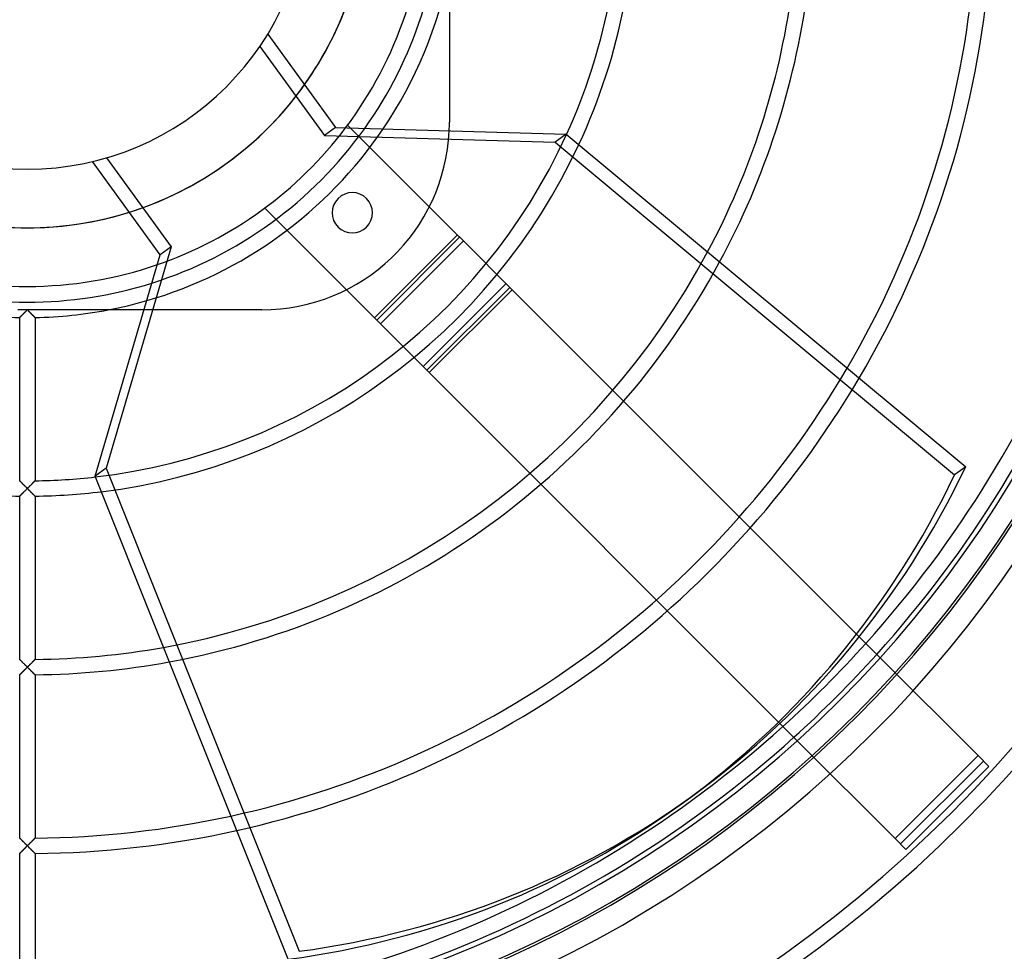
# Model space of a CAD drawing. Header units: millimetres. Extents: x -200 to 200, y -200 to 200.
# Tile 6 of 11: x -1 to 127, y -138 to -17. Entities that reach past the tile are written whole.
import ezdxf

# ---------------------------------------------------------------- set-up
doc = ezdxf.new("R2010")
doc.units = ezdxf.units.MM
doc.layers.add('HIDDEN', color=7, linetype='Continuous')
doc.layers.add('THICK', color=7, linetype='Continuous')

msp = doc.modelspace()

# ---------------------------------------------------------------- linework, layer by layer
at = {"layer": 'HIDDEN'}
for p, q in [((54.9, -30.5), (54.9, -30.5)), ((41.66, -30.87), (41.66, -30.87)), ((56.22, -45.44), (42.03, -31.25)), ((10.29, -35.12), (18.72, -46.72)), ((30.87, -41.66), (30.87, -41.66)), ((30.87, -41.66), (45.44, -56.22)), ((56.72, -45.94), (55.52, -44.73)), ((45.15, -55.93), (55.93, -45.15)), ((45.44, -56.22), (56.22, -45.44)), ((45.94, -56.72), (56.72, -45.94)), ((56.72, -45.94), (63.06, -52.27)), ((18.72, -46.72), (10.24, -75.5)), ((18.72, -46.72), (17.28, -47.76)), ((51.48, -62.26), (62.26, -51.48)), ((51.98, -62.76), (62.76, -51.98)), ((63.06, -52.27), (52.27, -63.06)), ((108.2, -97.42), (63.06, -52.27)), ((-0.92, -54.9), (-1.23, -54.9)), ((-0.61, -54.9), (-0.92, -54.9)), ((-0.3, -54.9), (-0.61, -54.9)), ((0, -54.9), (-0.3, -54.9)), ((-0.2, -55.1), (-0.15, -55.05)), ((-0.15, -55.05), (-0.1, -55)), ((-0.1, -55), (-0.05, -54.95)), ((-0.05, -54.95), (0, -54.9)), ((0, -54.9), (0.05, -54.95)), ((0.3, -54.9), (0, -54.9)), ((0.05, -54.95), (0.1, -55)), ((0.1, -55), (0.15, -55.05)), ((0.15, -55.05), (0.2, -55.1)), ((0.61, -54.9), (0.3, -54.9)), ((0.92, -54.9), (0.61, -54.9)), ((1.23, -54.9), (0.92, -54.9)), ((1.55, -54.9), (1.23, -54.9)), ((1.87, -54.9), (1.55, -54.9)), ((2.19, -54.9), (1.87, -54.9)), ((2.51, -54.9), (2.19, -54.9)), ((2.83, -54.9), (2.51, -54.9)), ((3.15, -54.9), (2.83, -54.9)), ((3.48, -54.9), (3.15, -54.9)), ((3.8, -54.9), (3.48, -54.9)), ((4.13, -54.9), (3.8, -54.9)), ((4.46, -54.9), (4.13, -54.9)), ((4.78, -54.9), (4.46, -54.9)), ((5.11, -54.9), (4.78, -54.9)), ((5.43, -54.9), (5.11, -54.9)), ((5.76, -54.9), (5.43, -54.9)), ((6.08, -54.9), (5.76, -54.9)), ((6.4, -54.9), (6.08, -54.9)), ((6.72, -54.9), (6.4, -54.9)), ((7.04, -54.9), (6.72, -54.9)), ((7.36, -54.9), (7.04, -54.9)), ((7.67, -54.9), (7.36, -54.9)), ((7.98, -54.9), (7.67, -54.9)), ((8.29, -54.9), (7.98, -54.9)), ((8.59, -54.9), (8.29, -54.9)), ((8.9, -54.9), (8.59, -54.9)), ((9.2, -54.9), (8.9, -54.9)), ((9.49, -54.9), (9.2, -54.9)), ((9.78, -54.9), (9.49, -54.9)), ((10.07, -54.9), (9.78, -54.9)), ((10.35, -54.9), (10.07, -54.9)), ((10.53, -54.9), (10.35, -54.9)), ((30.5, -54.9), (15.18, -54.9)), ((30.5, -54.9), (30.5, -54.9)), ((-1, -55.89), (-0.99, -55.88)), ((-1, -55.89), (-1, -55.89)), ((-0.99, -55.88), (-0.98, -55.87)), ((-0.98, -55.87), (-0.96, -55.85)), ((-0.96, -55.85), (-0.94, -55.83)), ((-0.94, -55.83), (-0.92, -55.81)), ((-0.92, -55.81), (-0.89, -55.78)), ((-0.89, -55.78), (-0.86, -55.75)), ((-0.86, -55.75), (-0.83, -55.72)), ((-0.83, -55.72), (-0.79, -55.68)), ((-0.79, -55.68), (-0.75, -55.65)), ((-0.75, -55.65), (-0.71, -55.61)), ((-0.71, -55.61), (-0.67, -55.57)), ((-0.67, -55.57), (-0.63, -55.52)), ((-0.63, -55.52), (-0.58, -55.48)), ((-0.58, -55.48), (-0.54, -55.44)), ((-0.54, -55.44), (-0.49, -55.39)), ((-0.49, -55.39), (-0.44, -55.34)), ((-0.44, -55.34), (-0.4, -55.29)), ((-0.4, -55.29), (-0.35, -55.25)), ((-0.35, -55.25), (-0.3, -55.2)), ((-0.3, -55.2), (-0.25, -55.15)), ((-0.25, -55.15), (-0.2, -55.1)), ((0.2, -55.1), (0.25, -55.15)), ((0.25, -55.15), (0.3, -55.2)), ((0.3, -55.2), (0.35, -55.25)), ((0.35, -55.25), (0.4, -55.29)), ((0.4, -55.29), (0.44, -55.34)), ((0.44, -55.34), (0.49, -55.39)), ((0.49, -55.39), (0.54, -55.44)), ((0.54, -55.44), (0.58, -55.48)), ((0.58, -55.48), (0.63, -55.52)), ((0.63, -55.52), (0.67, -55.57)), ((0.67, -55.57), (0.71, -55.61)), ((0.71, -55.61), (0.75, -55.65)), ((0.75, -55.65), (0.79, -55.68)), ((0.79, -55.68), (0.83, -55.72)), ((0.83, -55.72), (0.86, -55.75)), ((0.86, -55.75), (0.89, -55.78)), ((0.89, -55.78), (0.92, -55.81)), ((0.92, -55.81), (0.94, -55.83)), ((0.94, -55.83), (0.96, -55.85)), ((0.96, -55.85), (0.98, -55.87)), ((0.98, -55.87), (0.99, -55.88)), ((0.99, -55.88), (1, -55.89)), ((1, -55.89), (1, -55.89)), ((45.44, -56.22), (46.15, -56.93)), ((45.94, -56.72), (52.27, -63.06)), ((52.27, -63.06), (97.88, -108.67)), ((10.24, -75.5), (8.81, -76.54)), ((10.24, -75.5), (35.36, -138.32)), ((-1, -77.13), (-1, -77.12)), ((-0.99, -77.13), (-1, -77.13)), ((-0.98, -77.15), (-0.99, -77.13)), ((-0.96, -77.17), (-0.98, -77.15)), ((-0.93, -77.19), (-0.96, -77.17)), ((-0.91, -77.22), (-0.93, -77.19)), ((-0.88, -77.25), (-0.91, -77.22)), ((-0.84, -77.28), (-0.88, -77.25)), ((-0.81, -77.32), (-0.84, -77.28)), ((-0.77, -77.36), (-0.81, -77.32)), ((-0.72, -77.4), (-0.77, -77.36)), ((-0.68, -77.45), (-0.72, -77.4)), ((-0.64, -77.49), (-0.68, -77.45)), ((-0.59, -77.54), (-0.64, -77.49)), ((-0.54, -77.59), (-0.59, -77.54)), ((-0.49, -77.64), (-0.54, -77.59)), ((-0.44, -77.69), (-0.49, -77.64)), ((-0.39, -77.74), (-0.44, -77.69)), ((-0.34, -77.79), (-0.39, -77.74)), ((-0.28, -77.85), (-0.34, -77.79)), ((-0.23, -77.9), (-0.28, -77.85)), ((-0.17, -77.96), (-0.23, -77.9)), ((-0.11, -78.02), (-0.17, -77.96)), ((-0.06, -78.07), (-0.11, -78.02)), ((0, -78.13), (-0.06, -78.07)), ((0.06, -78.07), (0, -78.13)), ((0.11, -78.02), (0.06, -78.07)), ((0.17, -77.96), (0.11, -78.02)), ((0.23, -77.9), (0.17, -77.96)), ((0.28, -77.85), (0.23, -77.9)), ((0.34, -77.79), (0.28, -77.85)), ((0.39, -77.74), (0.34, -77.79)), ((0.44, -77.69), (0.39, -77.74)), ((0.49, -77.64), (0.44, -77.69)), ((0.54, -77.59), (0.49, -77.64)), ((0.59, -77.54), (0.54, -77.59)), ((0.64, -77.49), (0.59, -77.54)), ((0.68, -77.45), (0.64, -77.49)), ((0.72, -77.4), (0.68, -77.45)), ((0.77, -77.36), (0.72, -77.4)), ((0.81, -77.32), (0.77, -77.36)), ((0.84, -77.28), (0.81, -77.32)), ((0.88, -77.25), (0.84, -77.28)), ((0.91, -77.22), (0.88, -77.25)), ((0.93, -77.19), (0.91, -77.22)), ((0.96, -77.17), (0.93, -77.19)), ((0.98, -77.15), (0.96, -77.17)), ((0.99, -77.13), (0.98, -77.15)), ((1, -77.13), (0.99, -77.13)), ((1, -77.12), (1, -77.13)), ((-1, -79.12), (-0.99, -79.11)), ((-1, -79.12), (-1, -79.12)), ((-0.99, -79.11), (-0.98, -79.1)), ((-0.98, -79.1), (-0.96, -79.08)), ((-0.96, -79.08), (-0.94, -79.06)), ((-0.94, -79.06), (-0.91, -79.04)), ((-0.91, -79.04), (-0.88, -79.01)), ((-0.88, -79.01), (-0.85, -78.97)), ((-0.85, -78.97), (-0.81, -78.94)), ((-0.81, -78.94), (-0.78, -78.9)), ((-0.78, -78.9), (-0.74, -78.86)), ((-0.74, -78.86), (-0.69, -78.82)), ((-0.69, -78.82), (-0.65, -78.78)), ((-0.65, -78.78), (-0.6, -78.73)), ((-0.6, -78.73), (-0.56, -78.69)), ((-0.56, -78.69), (-0.51, -78.64)), ((-0.51, -78.64), (-0.46, -78.59)), ((-0.46, -78.59), (-0.41, -78.54)), ((-0.41, -78.54), (-0.36, -78.49)), ((-0.36, -78.49), (-0.31, -78.44)), ((-0.31, -78.44), (-0.26, -78.39)), ((-0.26, -78.39), (-0.21, -78.34)), ((-0.21, -78.34), (-0.16, -78.29)), ((-0.16, -78.29), (-0.1, -78.23)), ((-0.1, -78.23), (-0.05, -78.18)), ((-0.05, -78.18), (0, -78.13)), ((0, -78.13), (0.05, -78.18)), ((0.05, -78.18), (0.1, -78.23)), ((0.1, -78.23), (0.15, -78.28)), ((0.15, -78.28), (0.2, -78.33)), ((0.2, -78.33), (0.25, -78.38)), ((0.25, -78.38), (0.3, -78.43)), ((0.3, -78.43), (0.35, -78.48)), ((0.35, -78.48), (0.4, -78.53)), ((0.4, -78.53), (0.44, -78.57)), ((0.44, -78.57), (0.49, -78.62)), ((0.49, -78.62), (0.54, -78.67)), ((0.54, -78.67), (0.58, -78.71)), ((0.58, -78.71), (0.63, -78.75)), ((0.63, -78.75), (0.67, -78.8)), ((0.67, -78.8), (0.71, -78.84)), ((0.71, -78.84), (0.75, -78.88)), ((0.75, -78.88), (0.79, -78.92)), ((0.79, -78.92), (0.83, -78.95)), ((0.83, -78.95), (0.86, -78.98)), ((0.86, -78.98), (0.89, -79.01)), ((0.89, -79.01), (0.92, -79.04)), ((0.92, -79.04), (0.94, -79.07)), ((0.94, -79.07), (0.96, -79.09)), ((0.96, -79.09), (0.98, -79.1)), ((0.98, -79.1), (0.99, -79.11)), ((0.99, -79.11), (1, -79.12)), ((1, -79.12), (1, -79.12)), ((-0.99, -100.37), (-1, -100.36)), ((-1, -100.36), (-1, -100.36)), ((-0.97, -100.38), (-0.99, -100.37)), ((-0.96, -100.4), (-0.97, -100.38)), ((-0.93, -100.42), (-0.96, -100.4)), ((-0.9, -100.45), (-0.93, -100.42)), ((-0.87, -100.48), (-0.9, -100.45)), ((-0.84, -100.52), (-0.87, -100.48)), ((-0.8, -100.56), (-0.84, -100.52)), ((-0.76, -100.6), (-0.8, -100.56)), ((-0.72, -100.64), (-0.76, -100.6)), ((-0.67, -100.69), (-0.72, -100.64)), ((-0.63, -100.73), (-0.67, -100.69)), ((-0.58, -100.78), (-0.63, -100.73)), ((-0.53, -100.83), (-0.58, -100.78)), ((-0.48, -100.88), (-0.53, -100.83)), ((-0.43, -100.93), (-0.48, -100.88)), ((-0.38, -100.98), (-0.43, -100.93)), ((-0.32, -101.04), (-0.38, -100.98)), ((-0.27, -101.09), (-0.32, -101.04)), ((-0.22, -101.14), (-0.27, -101.09)), ((-0.16, -101.2), (-0.22, -101.14)), ((0.22, -101.14), (0.16, -101.2)), ((0.27, -101.09), (0.22, -101.14)), ((0.32, -101.04), (0.27, -101.09)), ((0.38, -100.98), (0.32, -101.04)), ((0.43, -100.93), (0.38, -100.98)), ((0.48, -100.88), (0.43, -100.93)), ((0.53, -100.83), (0.48, -100.88)), ((0.58, -100.78), (0.53, -100.83)), ((0.63, -100.73), (0.58, -100.78)), ((0.67, -100.69), (0.63, -100.73)), ((0.72, -100.64), (0.67, -100.69)), ((0.76, -100.6), (0.72, -100.64)), ((0.8, -100.56), (0.76, -100.6)), ((0.84, -100.52), (0.8, -100.56)), ((0.87, -100.48), (0.84, -100.52)), ((0.9, -100.45), (0.87, -100.48)), ((0.93, -100.42), (0.9, -100.45)), ((0.96, -100.4), (0.93, -100.42)), ((0.97, -100.38), (0.96, -100.4)), ((0.99, -100.37), (0.97, -100.38)), ((1, -100.36), (0.99, -100.37)), ((1, -100.36), (1, -100.36)), ((123.66, -112.87), (110.93, -100.15)), ((-1, -102.36), (-1, -102.35)), ((-1, -102.35), (-0.99, -102.35)), ((-0.99, -102.35), (-0.98, -102.33)), ((-0.98, -102.33), (-0.96, -102.32)), ((-0.96, -102.32), (-0.94, -102.3)), ((-0.94, -102.3), (-0.92, -102.27)), ((-0.92, -102.27), (-0.89, -102.25)), ((-0.89, -102.25), (-0.86, -102.22)), ((-0.86, -102.22), (-0.83, -102.18)), ((-0.83, -102.18), (-0.79, -102.15)), ((-0.79, -102.15), (-0.75, -102.11)), ((-0.75, -102.11), (-0.71, -102.07)), ((-0.71, -102.07), (-0.67, -102.03)), ((-0.67, -102.03), (-0.63, -101.99)), ((-0.63, -101.99), (-0.58, -101.94)), ((-0.58, -101.94), (-0.54, -101.9)), ((-0.54, -101.9), (-0.49, -101.85)), ((-0.49, -101.85), (-0.44, -101.8)), ((-0.44, -101.8), (-0.4, -101.76)), ((-0.4, -101.76), (-0.35, -101.71)), ((-0.35, -101.71), (-0.3, -101.66)), ((-0.3, -101.66), (-0.25, -101.61)), ((-0.25, -101.61), (-0.2, -101.56)), ((-0.2, -101.56), (-0.15, -101.51)), ((-0.11, -101.25), (-0.16, -101.2)), ((-0.15, -101.51), (-0.1, -101.46)), ((-0.05, -101.31), (-0.11, -101.25)), ((-0.1, -101.46), (-0.05, -101.41)), ((0, -101.36), (-0.05, -101.31)), ((-0.05, -101.41), (0, -101.36)), ((0.05, -101.31), (0, -101.36)), ((0, -101.36), (0.05, -101.41)), ((0.11, -101.25), (0.05, -101.31)), ((0.05, -101.41), (0.1, -101.46)), ((0.1, -101.46), (0.15, -101.51)), ((0.16, -101.2), (0.11, -101.25)), ((0.15, -101.51), (0.2, -101.56)), ((0.2, -101.56), (0.25, -101.61)), ((0.25, -101.61), (0.3, -101.66)), ((0.3, -101.66), (0.35, -101.71)), ((0.35, -101.71), (0.4, -101.76)), ((0.4, -101.76), (0.44, -101.8)), ((0.44, -101.8), (0.49, -101.85)), ((0.49, -101.85), (0.54, -101.9)), ((0.54, -101.9), (0.58, -101.94)), ((0.58, -101.94), (0.63, -101.99)), ((0.63, -101.99), (0.67, -102.03)), ((0.67, -102.03), (0.71, -102.07)), ((0.71, -102.07), (0.75, -102.11)), ((0.75, -102.11), (0.79, -102.15)), ((0.79, -102.15), (0.83, -102.18)), ((0.83, -102.18), (0.86, -102.22)), ((0.86, -102.22), (0.89, -102.25)), ((0.89, -102.25), (0.92, -102.27)), ((0.92, -102.27), (0.94, -102.3)), ((0.94, -102.3), (0.96, -102.32)), ((0.96, -102.32), (0.98, -102.33)), ((0.98, -102.33), (0.99, -102.35)), ((0.99, -102.35), (1, -102.35)), ((1, -102.35), (1, -102.36)), ((100.15, -110.93), (112.87, -123.66)), ((123.66, -112.87), (112.87, -123.66)), ((124.36, -113.58), (113.58, -124.36)), ((123.66, -112.87), (123.66, -112.87)), ((125.07, -114.29), (123.66, -112.87)), ((114.29, -125.07), (125.07, -114.29)), ((125.07, -114.29), (125.07, -114.29)), ((-0.99, -123.6), (-1, -123.59)), ((-1, -123.59), (-1, -123.59)), ((-0.97, -123.61), (-0.99, -123.6)), ((-0.96, -123.63), (-0.97, -123.61)), ((-0.93, -123.65), (-0.96, -123.63)), ((-0.9, -123.68), (-0.93, -123.65)), ((-0.87, -123.71), (-0.9, -123.68)), ((-0.84, -123.75), (-0.87, -123.71)), ((-0.8, -123.79), (-0.84, -123.75)), ((-0.76, -123.83), (-0.8, -123.79)), ((-0.72, -123.87), (-0.76, -123.83)), ((-0.67, -123.92), (-0.72, -123.87)), ((-0.63, -123.96), (-0.67, -123.92)), ((-0.58, -124.01), (-0.63, -123.96)), ((-0.53, -124.06), (-0.58, -124.01)), ((-0.48, -124.11), (-0.53, -124.06)), ((-0.43, -124.16), (-0.48, -124.11)), ((-0.38, -124.21), (-0.43, -124.16)), ((-0.32, -124.27), (-0.38, -124.21)), ((0.38, -124.21), (0.32, -124.27)), ((0.43, -124.16), (0.38, -124.21)), ((0.48, -124.11), (0.43, -124.16)), ((0.53, -124.06), (0.48, -124.11)), ((0.58, -124.01), (0.53, -124.06)), ((0.63, -123.96), (0.58, -124.01)), ((0.67, -123.92), (0.63, -123.96)), ((0.72, -123.87), (0.67, -123.92)), ((0.76, -123.83), (0.72, -123.87)), ((0.8, -123.79), (0.76, -123.83)), ((0.84, -123.75), (0.8, -123.79)), ((0.87, -123.71), (0.84, -123.75)), ((0.9, -123.68), (0.87, -123.71)), ((0.93, -123.65), (0.9, -123.68)), ((0.96, -123.63), (0.93, -123.65)), ((0.97, -123.61), (0.96, -123.63)), ((0.99, -123.6), (0.97, -123.61)), ((1, -123.59), (0.99, -123.6)), ((1, -123.59), (1, -123.59)), ((112.87, -123.66), (112.87, -123.66)), ((112.87, -123.66), (114.29, -125.07)), ((-0.94, -125.53), (-0.92, -125.5)), ((-0.92, -125.5), (-0.89, -125.48)), ((-0.89, -125.48), (-0.86, -125.45)), ((-0.86, -125.45), (-0.83, -125.41)), ((-0.83, -125.41), (-0.79, -125.38)), ((-0.79, -125.38), (-0.75, -125.34)), ((-0.75, -125.34), (-0.71, -125.3)), ((-0.71, -125.3), (-0.67, -125.26)), ((-0.67, -125.26), (-0.63, -125.22)), ((-0.63, -125.22), (-0.58, -125.17)), ((-0.58, -125.17), (-0.54, -125.13)), ((-0.54, -125.13), (-0.49, -125.08)), ((-0.49, -125.08), (-0.44, -125.03)), ((-0.44, -125.03), (-0.4, -124.99)), ((-0.4, -124.99), (-0.35, -124.94)), ((-0.35, -124.94), (-0.3, -124.89)), ((-0.27, -124.32), (-0.32, -124.27)), ((-0.3, -124.89), (-0.25, -124.84)), ((-0.22, -124.37), (-0.27, -124.32)), ((-0.25, -124.84), (-0.2, -124.79)), ((-0.16, -124.43), (-0.22, -124.37)), ((-0.2, -124.79), (-0.15, -124.74)), ((-0.11, -124.48), (-0.16, -124.43)), ((-0.15, -124.74), (-0.1, -124.69)), ((-0.05, -124.54), (-0.11, -124.48)), ((-0.1, -124.69), (-0.05, -124.64)), ((0, -124.59), (-0.05, -124.54)), ((-0.05, -124.64), (0, -124.59)), ((0.05, -124.54), (0, -124.59)), ((0, -124.59), (0.05, -124.64)), ((0.11, -124.48), (0.05, -124.54)), ((0.05, -124.64), (0.1, -124.69)), ((0.1, -124.69), (0.15, -124.74)), ((0.16, -124.43), (0.11, -124.48)), ((0.15, -124.74), (0.2, -124.79)), ((0.22, -124.37), (0.16, -124.43)), ((0.2, -124.79), (0.25, -124.84)), ((0.27, -124.32), (0.22, -124.37)), ((0.25, -124.84), (0.3, -124.89)), ((0.32, -124.27), (0.27, -124.32)), ((0.3, -124.89), (0.35, -124.94)), ((0.35, -124.94), (0.4, -124.99)), ((0.4, -124.99), (0.44, -125.03)), ((0.44, -125.03), (0.49, -125.08)), ((0.49, -125.08), (0.54, -125.13)), ((0.54, -125.13), (0.58, -125.17)), ((0.58, -125.17), (0.63, -125.22)), ((0.63, -125.22), (0.67, -125.26)), ((0.67, -125.26), (0.71, -125.3)), ((0.71, -125.3), (0.75, -125.34)), ((0.75, -125.34), (0.79, -125.38)), ((0.79, -125.38), (0.83, -125.41)), ((0.83, -125.41), (0.86, -125.45)), ((0.86, -125.45), (0.89, -125.48)), ((0.89, -125.48), (0.92, -125.5)), ((0.92, -125.5), (0.94, -125.53)), ((114.29, -125.07), (114.29, -125.07)), ((-1, -125.59), (-1, -125.58)), ((-1, -125.58), (-0.99, -125.58)), ((-0.99, -125.58), (-0.98, -125.56)), ((-0.98, -125.56), (-0.96, -125.55)), ((-0.96, -125.55), (-0.94, -125.53)), ((0.94, -125.53), (0.96, -125.55)), ((0.96, -125.55), (0.98, -125.56)), ((0.98, -125.56), (0.99, -125.58)), ((0.99, -125.58), (1, -125.58)), ((1, -125.58), (1, -125.59))]:
    msp.add_line(p, q, dxfattribs=at)
for centre, radius, start, end in [((0, 0), 172.05, 180, 270), ((0, 0), 170.05, 180, 270), ((0, 0), 152.19, 180, 0), ((0, 0), 44.23, 180, 0), ((0, 0), 172.05, 270, 0), ((0, 0), 170.05, 270, 0), ((0, 0), 172.05, 270, 0), ((0, 0), 170.05, 270, 0), ((0, 0), 172.05, 180, 270), ((0, 0), 170.05, 180, 270), ((0, 0), 44.23, 287.4158, 324.5842), ((0, 0), 55.9, 286.1339, 325.8661), ((0, 0), 53.9, 287.5012, 324.4988), ((0, 0), 51.85, 289.0381, 322.9618), ((30.5, -30.5), 24.4, 270, 357.4024), ((0, 0), 77.13, 276.5792, 335.4208), ((0, 0), 79.13, 276.9727, 335.0273), ((42.27, -42.27), 2.62, 45, 225), ((42.27, -42.27), 2.62, 225, 45), ((0, 0), 100.36, 280.158, 331.842), ((0, 0), 102.36, 280.3884, 331.6116), ((0, 0), 123.59, 282.3674, 329.6326), ((0, 0), 125.59, 282.5188, 329.4812), ((0, 0), 146.82, 312.023, 317.977), ((0, 0), 148.82, 312.0631, 317.9369)]:
    msp.add_arc(centre, radius, start, end, dxfattribs=at)
msp.add_ellipse((0.72, 0.52), major_axis=(-86.05, 118.44), ratio=0.866025, start_param=2.70526, end_param=3.141593, dxfattribs=at)
at = {"layer": 'THICK'}
for p, q in [((54.9, -10.53), (54.9, -30.5)), ((31.26, -19.04), (40.09, -31.2)), ((30.22, -20.64), (38.65, -32.24)), ((40.09, -31.2), (38.65, -32.24)), ((40.09, -31.2), (70.08, -32.03)), ((42.03, -31.25), (41.66, -30.87)), ((38.65, -32.24), (68.64, -33.07)), ((70.08, -32.03), (68.64, -33.07)), ((68.64, -33.07), (120.62, -76.37)), ((70.08, -32.03), (122.06, -75.33)), ((17.28, -47.76), (8.45, -35.61)), ((8.81, -76.54), (17.28, -47.76)), ((-0.16, -55.06), (-0.21, -55.11)), ((-0.1, -55), (-0.16, -55.06)), ((-0.05, -54.95), (-0.1, -55)), ((0, -54.9), (-0.05, -54.95)), ((0.05, -54.95), (0, -54.9)), ((0.1, -55), (0.05, -54.95)), ((0.16, -55.06), (0.1, -55)), ((0.21, -55.11), (0.16, -55.06)), ((15.18, -54.9), (10.53, -54.9)), ((-0.99, -55.88), (-1, -55.89)), ((-1, -55.89), (-1, -55.89)), ((-1, -77.12), (-1, -55.89)), ((-0.98, -55.87), (-0.99, -55.88)), ((-0.96, -55.85), (-0.98, -55.87)), ((-0.94, -55.83), (-0.96, -55.85)), ((-0.91, -55.8), (-0.94, -55.83)), ((-0.88, -55.78), (-0.91, -55.8)), ((-0.85, -55.74), (-0.88, -55.78)), ((-0.81, -55.71), (-0.85, -55.74)), ((-0.78, -55.67), (-0.81, -55.71)), ((-0.74, -55.63), (-0.78, -55.67)), ((-0.69, -55.59), (-0.74, -55.63)), ((-0.65, -55.55), (-0.69, -55.59)), ((-0.6, -55.5), (-0.65, -55.55)), ((-0.56, -55.45), (-0.6, -55.5)), ((-0.51, -55.41), (-0.56, -55.45)), ((-0.46, -55.36), (-0.51, -55.41)), ((-0.41, -55.31), (-0.46, -55.36)), ((-0.36, -55.26), (-0.41, -55.31)), ((-0.31, -55.21), (-0.36, -55.26)), ((-0.26, -55.16), (-0.31, -55.21)), ((-0.21, -55.11), (-0.26, -55.16)), ((0.26, -55.16), (0.21, -55.11)), ((0.31, -55.21), (0.26, -55.16)), ((0.36, -55.26), (0.31, -55.21)), ((0.41, -55.31), (0.36, -55.26)), ((0.46, -55.36), (0.41, -55.31)), ((0.51, -55.41), (0.46, -55.36)), ((0.56, -55.45), (0.51, -55.41)), ((0.6, -55.5), (0.56, -55.45)), ((0.65, -55.55), (0.6, -55.5)), ((0.69, -55.59), (0.65, -55.55)), ((0.73, -55.63), (0.69, -55.59)), ((0.78, -55.67), (0.73, -55.63)), ((0.81, -55.71), (0.78, -55.67)), ((0.85, -55.74), (0.81, -55.71)), ((0.88, -55.78), (0.85, -55.74)), ((0.91, -55.8), (0.88, -55.78)), ((0.94, -55.83), (0.91, -55.8)), ((0.96, -55.85), (0.94, -55.83)), ((0.98, -55.87), (0.96, -55.85)), ((0.99, -55.88), (0.98, -55.87)), ((1, -55.89), (0.99, -55.88)), ((1, -55.89), (1, -55.89)), ((1, -55.89), (1, -77.12)), ((122.06, -75.33), (120.62, -76.37)), ((33.92, -139.36), (8.81, -76.54)), ((-1, -77.12), (-1, -77.13)), ((-1, -77.13), (-0.99, -77.13)), ((-0.99, -77.13), (-0.98, -77.15)), ((-0.98, -77.15), (-0.96, -77.16)), ((-0.96, -77.16), (-0.94, -77.19)), ((-0.94, -77.19), (-0.91, -77.21)), ((-0.91, -77.21), (-0.89, -77.24)), ((-0.89, -77.24), (-0.85, -77.27)), ((-0.85, -77.27), (-0.82, -77.31)), ((-0.82, -77.31), (-0.78, -77.34)), ((-0.78, -77.34), (-0.74, -77.38)), ((-0.74, -77.38), (-0.7, -77.42)), ((-0.7, -77.42), (-0.66, -77.47)), ((-0.66, -77.47), (-0.62, -77.51)), ((-0.62, -77.51), (-0.57, -77.56)), ((-0.57, -77.56), (-0.52, -77.6)), ((-0.52, -77.6), (-0.48, -77.65)), ((-0.48, -77.65), (-0.43, -77.7)), ((-0.43, -77.7), (-0.38, -77.75)), ((-0.38, -77.75), (-0.33, -77.8)), ((-0.33, -77.8), (-0.27, -77.86)), ((-0.27, -77.86), (-0.22, -77.91)), ((-0.22, -77.91), (-0.17, -77.96)), ((-0.17, -77.96), (-0.11, -78.02)), ((-0.11, -78.02), (-0.06, -78.07)), ((-0.06, -78.07), (0, -78.13)), ((0, -78.13), (0.06, -78.07)), ((0.06, -78.07), (0.11, -78.02)), ((0.11, -78.02), (0.17, -77.96)), ((0.17, -77.96), (0.22, -77.91)), ((0.22, -77.91), (0.27, -77.86)), ((0.27, -77.86), (0.33, -77.8)), ((0.33, -77.8), (0.38, -77.75)), ((0.38, -77.75), (0.43, -77.7)), ((0.43, -77.7), (0.48, -77.65)), ((0.48, -77.65), (0.52, -77.6)), ((0.52, -77.6), (0.57, -77.56)), ((0.57, -77.56), (0.62, -77.51)), ((0.62, -77.51), (0.66, -77.47)), ((0.66, -77.47), (0.7, -77.42)), ((0.7, -77.42), (0.74, -77.38)), ((0.74, -77.38), (0.78, -77.34)), ((0.78, -77.34), (0.82, -77.31)), ((0.82, -77.31), (0.85, -77.27)), ((0.85, -77.27), (0.89, -77.24)), ((0.89, -77.24), (0.91, -77.21)), ((0.91, -77.21), (0.94, -77.19)), ((0.94, -77.19), (0.96, -77.16)), ((0.96, -77.16), (0.98, -77.15)), ((0.98, -77.15), (0.99, -77.13)), ((0.99, -77.13), (1, -77.13)), ((1, -77.13), (1, -77.12)), ((-0.99, -79.11), (-1, -79.12)), ((-1, -79.12), (-1, -79.12)), ((-1, -100.36), (-1, -79.12)), ((-0.98, -79.1), (-0.99, -79.11)), ((-0.96, -79.09), (-0.98, -79.1)), ((-0.94, -79.07), (-0.96, -79.09)), ((-0.92, -79.04), (-0.94, -79.07)), ((-0.89, -79.01), (-0.92, -79.04)), ((-0.86, -78.98), (-0.89, -79.01)), ((-0.83, -78.95), (-0.86, -78.98)), ((-0.79, -78.92), (-0.83, -78.95)), ((-0.75, -78.88), (-0.79, -78.92)), ((-0.71, -78.84), (-0.75, -78.88)), ((-0.67, -78.8), (-0.71, -78.84)), ((-0.63, -78.75), (-0.67, -78.8)), ((-0.58, -78.71), (-0.63, -78.75)), ((-0.54, -78.67), (-0.58, -78.71)), ((-0.49, -78.62), (-0.54, -78.67)), ((-0.44, -78.57), (-0.49, -78.62)), ((-0.4, -78.53), (-0.44, -78.57)), ((-0.35, -78.48), (-0.4, -78.53)), ((-0.3, -78.43), (-0.35, -78.48)), ((-0.25, -78.38), (-0.3, -78.43)), ((-0.2, -78.33), (-0.25, -78.38)), ((-0.15, -78.28), (-0.2, -78.33)), ((-0.1, -78.23), (-0.15, -78.28)), ((-0.05, -78.18), (-0.1, -78.23)), ((0, -78.13), (-0.05, -78.18)), ((0.05, -78.18), (0, -78.13)), ((0.1, -78.23), (0.05, -78.18)), ((0.16, -78.29), (0.1, -78.23)), ((0.21, -78.34), (0.16, -78.29)), ((0.26, -78.39), (0.21, -78.34)), ((0.31, -78.44), (0.26, -78.39)), ((0.36, -78.49), (0.31, -78.44)), ((0.41, -78.54), (0.36, -78.49)), ((0.46, -78.59), (0.41, -78.54)), ((0.51, -78.64), (0.46, -78.59)), ((0.56, -78.69), (0.51, -78.64)), ((0.6, -78.73), (0.56, -78.69)), ((0.65, -78.78), (0.6, -78.73)), ((0.69, -78.82), (0.65, -78.78)), ((0.73, -78.86), (0.69, -78.82)), ((0.78, -78.9), (0.73, -78.86)), ((0.81, -78.94), (0.78, -78.9)), ((0.85, -78.97), (0.81, -78.94)), ((0.88, -79.01), (0.85, -78.97)), ((0.91, -79.04), (0.88, -79.01)), ((0.94, -79.06), (0.91, -79.04)), ((0.96, -79.08), (0.94, -79.06)), ((0.98, -79.1), (0.96, -79.08)), ((0.99, -79.11), (0.98, -79.1)), ((1, -79.12), (0.99, -79.11)), ((1, -79.12), (1, -79.12)), ((1, -79.12), (1, -100.36)), ((110.93, -100.15), (108.2, -97.42)), ((-1, -100.36), (-1, -100.36)), ((-1, -100.36), (-0.99, -100.37)), ((-0.99, -100.37), (-0.98, -100.38)), ((-0.98, -100.38), (-0.96, -100.39)), ((-0.96, -100.39), (-0.94, -100.42)), ((-0.94, -100.42), (-0.91, -100.44)), ((-0.91, -100.44), (-0.89, -100.47)), ((-0.89, -100.47), (-0.85, -100.5)), ((-0.85, -100.5), (-0.82, -100.54)), ((-0.82, -100.54), (-0.78, -100.57)), ((-0.78, -100.57), (-0.74, -100.61)), ((-0.74, -100.61), (-0.7, -100.65)), ((-0.7, -100.65), (-0.66, -100.7)), ((-0.66, -100.7), (-0.62, -100.74)), ((-0.62, -100.74), (-0.57, -100.79)), ((-0.57, -100.79), (-0.53, -100.83)), ((-0.53, -100.83), (-0.48, -100.88)), ((-0.48, -100.88), (-0.43, -100.93)), ((-0.43, -100.93), (-0.38, -100.98)), ((-0.38, -100.98), (-0.33, -101.03)), ((-0.33, -101.03), (-0.27, -101.09)), ((-0.27, -101.09), (-0.22, -101.14)), ((-0.22, -101.14), (-0.17, -101.19)), ((0.17, -101.19), (0.22, -101.14)), ((0.22, -101.14), (0.27, -101.09)), ((0.27, -101.09), (0.33, -101.03)), ((0.33, -101.03), (0.38, -100.98)), ((0.38, -100.98), (0.43, -100.93)), ((0.43, -100.93), (0.48, -100.88)), ((0.48, -100.88), (0.53, -100.83)), ((0.53, -100.83), (0.57, -100.79)), ((0.57, -100.79), (0.62, -100.74)), ((0.62, -100.74), (0.66, -100.7)), ((0.66, -100.7), (0.7, -100.65)), ((0.7, -100.65), (0.74, -100.61)), ((0.74, -100.61), (0.78, -100.57)), ((0.78, -100.57), (0.82, -100.54)), ((0.82, -100.54), (0.85, -100.5)), ((0.85, -100.5), (0.89, -100.47)), ((0.89, -100.47), (0.91, -100.44)), ((0.91, -100.44), (0.94, -100.42)), ((0.94, -100.42), (0.96, -100.39)), ((0.96, -100.39), (0.98, -100.38)), ((0.98, -100.38), (0.99, -100.37)), ((0.99, -100.37), (1, -100.36)), ((1, -100.36), (1, -100.36)), ((-0.99, -102.34), (-1, -102.35)), ((-1, -102.35), (-1, -102.36)), ((-1, -123.59), (-1, -102.36)), ((-0.98, -102.33), (-0.99, -102.34)), ((-0.96, -102.31), (-0.98, -102.33)), ((-0.94, -102.29), (-0.96, -102.31)), ((-0.91, -102.27), (-0.94, -102.29)), ((-0.88, -102.24), (-0.91, -102.27)), ((-0.85, -102.21), (-0.88, -102.24)), ((-0.81, -102.17), (-0.85, -102.21)), ((-0.78, -102.13), (-0.81, -102.17)), ((-0.74, -102.09), (-0.78, -102.13)), ((-0.69, -102.05), (-0.74, -102.09)), ((-0.65, -102.01), (-0.69, -102.05)), ((-0.6, -101.96), (-0.65, -102.01)), ((-0.56, -101.92), (-0.6, -101.96)), ((-0.51, -101.87), (-0.56, -101.92)), ((-0.46, -101.82), (-0.51, -101.87)), ((-0.41, -101.77), (-0.46, -101.82)), ((-0.36, -101.72), (-0.41, -101.77)), ((-0.31, -101.67), (-0.36, -101.72)), ((-0.26, -101.62), (-0.31, -101.67)), ((-0.21, -101.57), (-0.26, -101.62)), ((-0.16, -101.52), (-0.21, -101.57)), ((-0.17, -101.19), (-0.11, -101.25)), ((-0.1, -101.46), (-0.16, -101.52)), ((-0.11, -101.25), (-0.06, -101.3)), ((-0.05, -101.41), (-0.1, -101.46)), ((-0.06, -101.3), (0, -101.36)), ((0, -101.36), (-0.05, -101.41)), ((0, -101.36), (0.06, -101.3)), ((0.05, -101.41), (0, -101.36)), ((0.1, -101.46), (0.05, -101.41)), ((0.06, -101.3), (0.11, -101.25)), ((0.16, -101.52), (0.1, -101.46)), ((0.11, -101.25), (0.17, -101.19)), ((0.21, -101.57), (0.16, -101.52)), ((0.26, -101.62), (0.21, -101.57)), ((0.31, -101.67), (0.26, -101.62)), ((0.36, -101.72), (0.31, -101.67)), ((0.41, -101.77), (0.36, -101.72)), ((0.46, -101.82), (0.41, -101.77)), ((0.51, -101.87), (0.46, -101.82)), ((0.56, -101.92), (0.51, -101.87)), ((0.6, -101.96), (0.56, -101.92)), ((0.65, -102.01), (0.6, -101.96)), ((0.69, -102.05), (0.65, -102.01)), ((0.73, -102.09), (0.69, -102.05)), ((0.78, -102.13), (0.73, -102.09)), ((0.81, -102.17), (0.78, -102.13)), ((0.85, -102.21), (0.81, -102.17)), ((0.88, -102.24), (0.85, -102.21)), ((0.91, -102.27), (0.88, -102.24)), ((0.94, -102.29), (0.91, -102.27)), ((0.96, -102.31), (0.94, -102.29)), ((0.98, -102.33), (0.96, -102.31)), ((0.99, -102.34), (0.98, -102.33)), ((1, -102.35), (0.99, -102.34)), ((1, -102.36), (1, -102.35)), ((1, -102.36), (1, -123.59)), ((97.88, -108.67), (100.15, -110.93)), ((85.33, -118.96), (86.77, -117.92)), ((-1, -123.59), (-1, -123.59)), ((-1, -123.59), (-0.99, -123.6)), ((-0.99, -123.6), (-0.98, -123.61)), ((-0.98, -123.61), (-0.96, -123.63)), ((-0.96, -123.63), (-0.94, -123.65)), ((-0.94, -123.65), (-0.91, -123.67)), ((-0.91, -123.67), (-0.88, -123.7)), ((-0.88, -123.7), (-0.85, -123.73)), ((-0.85, -123.73), (-0.82, -123.77)), ((-0.82, -123.77), (-0.78, -123.81)), ((-0.78, -123.81), (-0.74, -123.85)), ((-0.74, -123.85), (-0.7, -123.89)), ((-0.7, -123.89), (-0.66, -123.93)), ((-0.66, -123.93), (-0.61, -123.97)), ((-0.61, -123.97), (-0.57, -124.02)), ((-0.57, -124.02), (-0.52, -124.07)), ((-0.52, -124.07), (-0.47, -124.11)), ((-0.47, -124.11), (-0.43, -124.16)), ((-0.43, -124.16), (-0.38, -124.21)), ((-0.38, -124.21), (-0.32, -124.27)), ((0.32, -124.27), (0.38, -124.21)), ((0.38, -124.21), (0.43, -124.16)), ((0.43, -124.16), (0.47, -124.11)), ((0.47, -124.11), (0.52, -124.07)), ((0.52, -124.07), (0.57, -124.02)), ((0.57, -124.02), (0.61, -123.97)), ((0.61, -123.97), (0.66, -123.93)), ((0.66, -123.93), (0.7, -123.89)), ((0.7, -123.89), (0.74, -123.85)), ((0.74, -123.85), (0.78, -123.81)), ((0.78, -123.81), (0.82, -123.77)), ((0.82, -123.77), (0.85, -123.73)), ((0.85, -123.73), (0.88, -123.7)), ((0.88, -123.7), (0.91, -123.67)), ((0.91, -123.67), (0.94, -123.65)), ((0.94, -123.65), (0.96, -123.63)), ((0.96, -123.63), (0.98, -123.61)), ((0.98, -123.61), (0.99, -123.6)), ((0.99, -123.6), (1, -123.59)), ((1, -123.59), (1, -123.59)), ((-0.91, -125.5), (-0.94, -125.52)), ((-0.88, -125.47), (-0.91, -125.5)), ((-0.85, -125.44), (-0.88, -125.47)), ((-0.81, -125.4), (-0.85, -125.44)), ((-0.78, -125.36), (-0.81, -125.4)), ((-0.74, -125.32), (-0.78, -125.36)), ((-0.69, -125.28), (-0.74, -125.32)), ((-0.65, -125.24), (-0.69, -125.28)), ((-0.6, -125.19), (-0.65, -125.24)), ((-0.56, -125.15), (-0.6, -125.19)), ((-0.51, -125.1), (-0.56, -125.15)), ((-0.46, -125.05), (-0.51, -125.1)), ((-0.41, -125), (-0.46, -125.05)), ((-0.36, -124.95), (-0.41, -125)), ((-0.31, -124.9), (-0.36, -124.95)), ((-0.32, -124.27), (-0.27, -124.32)), ((-0.26, -124.85), (-0.31, -124.9)), ((-0.27, -124.32), (-0.22, -124.37)), ((-0.21, -124.8), (-0.26, -124.85)), ((-0.22, -124.37), (-0.16, -124.43)), ((-0.16, -124.75), (-0.21, -124.8)), ((-0.16, -124.43), (-0.11, -124.48)), ((-0.1, -124.69), (-0.16, -124.75)), ((-0.11, -124.48), (-0.06, -124.53)), ((-0.05, -124.64), (-0.1, -124.69)), ((-0.06, -124.53), (0, -124.59)), ((0, -124.59), (-0.05, -124.64)), ((0, -124.59), (0.06, -124.53)), ((0.05, -124.64), (0, -124.59)), ((0.1, -124.69), (0.05, -124.64)), ((0.06, -124.53), (0.11, -124.48)), ((0.16, -124.75), (0.1, -124.69)), ((0.11, -124.48), (0.16, -124.43)), ((0.16, -124.43), (0.22, -124.37)), ((0.21, -124.8), (0.16, -124.75)), ((0.26, -124.85), (0.21, -124.8)), ((0.22, -124.37), (0.27, -124.32)), ((0.31, -124.9), (0.26, -124.85)), ((0.27, -124.32), (0.32, -124.27)), ((0.36, -124.95), (0.31, -124.9)), ((0.41, -125), (0.36, -124.95)), ((0.46, -125.05), (0.41, -125)), ((0.51, -125.1), (0.46, -125.05)), ((0.56, -125.15), (0.51, -125.1)), ((0.6, -125.19), (0.56, -125.15)), ((0.65, -125.24), (0.6, -125.19)), ((0.69, -125.28), (0.65, -125.24)), ((0.73, -125.32), (0.69, -125.28)), ((0.78, -125.36), (0.73, -125.32)), ((0.81, -125.4), (0.78, -125.36)), ((0.85, -125.44), (0.81, -125.4)), ((0.88, -125.47), (0.85, -125.44)), ((0.91, -125.5), (0.88, -125.47)), ((0.94, -125.52), (0.91, -125.5)), ((-0.99, -125.58), (-1, -125.58)), ((-1, -125.58), (-1, -125.59)), ((-1, -146.82), (-1, -125.59)), ((-0.98, -125.56), (-0.99, -125.58)), ((-0.96, -125.55), (-0.98, -125.56)), ((-0.94, -125.52), (-0.96, -125.55)), ((0.96, -125.55), (0.94, -125.52)), ((0.98, -125.56), (0.96, -125.55)), ((0.99, -125.58), (0.98, -125.56)), ((1, -125.58), (0.99, -125.58)), ((1, -125.59), (1, -125.58)), ((1, -125.59), (1, -146.82))]:
    msp.add_line(p, q, dxfattribs=at)
for centre, radius, start, end in [((0, 0), 152.5, 90, 270), ((0, 0), 152.5, 270, 90), ((0, 0), 155.5, 180, 0), ((0, 0), 149.45, 180, 0), ((0, 0), 36.6, 180, 0), ((0, 0), 51.85, 322.9618, 0), ((0, 0), 44.23, 324.5842, 359.4158), ((0, 0), 53.9, 324.4988, 359.5012), ((0, 0), 146.82, 317.977, 359.6098), ((0, 0), 148.82, 317.9369, 359.615), ((0, 0), 55.9, 325.8661, 349.1462), ((0, 0), 123.59, 329.6326, 354.3674), ((0, 0), 125.59, 329.4812, 354.5188), ((0, 0), 100.36, 331.842, 352.158), ((0, 0), 102.36, 331.6116, 352.3884), ((0, 0), 77.13, 335.4208, 348.5792), ((0, 0), 79.13, 335.0273, 348.9727), ((30.5, -30.5), 24.4, 357.4024, 0), ((0, 0), 44.23, 252.5842, 287.4158), ((0, 0), 51.85, 250.9618, 270), ((0, 0), 51.85, 270, 289.0381), ((0, 0), 53.9, 252.4988, 287.5012), ((0, 0), 55.9, 280.8538, 286.1339), ((0, 0), 55.9, 259.1462, 268.975), ((0, 0), 55.9, 271.025, 280.8538), ((0, 0), 77.13, 270.7429, 276.5792), ((0, 0), 79.13, 263.0273, 269.2759), ((0, 0), 79.13, 270.7241, 276.9727), ((0, 0), 100.36, 270.5709, 280.158), ((0, 0), 102.36, 270.5597, 280.3884), ((0, 0), 146.82, 227.9769, 269.6098), ((0, 0), 146.82, 270.3903, 312.023), ((0, 0), 148.82, 270.385, 312.0631), ((0, 0), 123.59, 270.4636, 282.3674), ((0, 0), 125.59, 270.4562, 282.5188)]:
    msp.add_arc(centre, radius, start, end, dxfattribs=at)
for centre, major_axis, start_param, end_param in [((0.72, 0.52), (-86.05, 118.44), 3.141593, 3.577925), ((-0.72, -0.52), (86.05, -118.44), 0, 0.436332), ((-0.72, -0.52), (86.05, -118.44), -0.436332, 0)]:
    msp.add_ellipse(centre, major_axis=major_axis, ratio=0.866025, start_param=start_param, end_param=end_param, dxfattribs=at)

doc.saveas('drawing.dxf')
